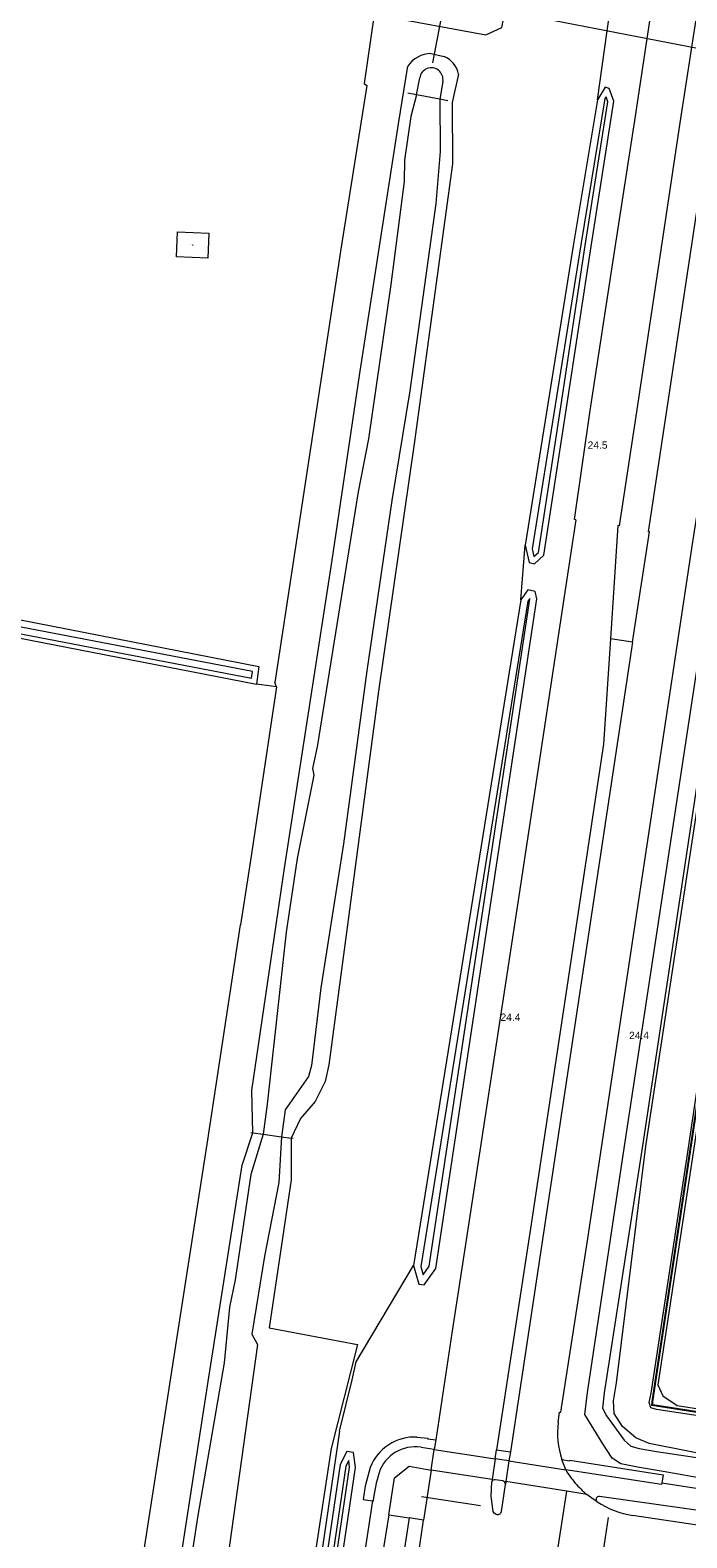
# Model space of a CAD drawing. Header units: metres. Extents: x 120324 to 133000, y 395500 to 402438.
# Tile 42 of 95: x 126188 to 126300, y 399395 to 399653. Entities that reach past the tile are written whole.
import ezdxf

# ---------------------------------------------------------------- set-up
doc = ezdxf.new("R2010")
doc.units = ezdxf.units.M
doc.linetypes.add('DGN2', pattern=[101.410184, 50.705092, -50.705092])
for name, color, linetype, lineweight, true_color in [('gg-afsc-erfafscheiding', 7, 'Continuous', 0, 0x00ff32), ('gg-afsc-geluidsscherm', 7, 'Continuous', 13, 0x967800), ('gg-knt-BGT kruinlijn', 7, 'Continuous', 0, 0x787878), ('gg-kntw-bovenkant insteek waterloop', 7, 'Continuous', 0, 0xa0a0ff), ('gg-kntw-waterlijn', 7, 'Continuous', 0, 0xaaebff), ('gg-kwrk-duiker nz buis', 7, 'DGN2', 0, 0x969696), ('gg-kwrk-duiker nz vlak', 7, 'DGN2', 0, 0x969696), ('gg-kwrk-lijn stuw', 7, 'Continuous', 0, 0x477c96), ('gg-kwrk-stuw', 7, 'Continuous', 13, 0x477c96), ('gt-grn-groengrens', 7, 'Continuous', 0, 0x96c800), ('gt-grn-weggrens', 7, 'Continuous', 0, 0x787878), ('gt-knt-lijn portaal', 7, 'Continuous', 13, 0x8dafbb), ('gx-grn-maaiveld', 7, 'Continuous', 0, 0xb88d57), ('kenmerkpunt-x pandkandidaat', 7, 'Continuous', 0, 0xb88d57)]:
    doc.layers.add(name, color=color, linetype=linetype, lineweight=lineweight, true_color=true_color)
for name, color, linetype, lineweight in [('gg-knt-bovenkant onderkant talud', 7, 'Continuous', 0), ('gg-knt-verharding', 7, 'Continuous', 0), ('gg-knt-verharding nz', 7, 'DGN2', 0), ('gt-anno-nummer hm paal', 7, 'Continuous', 0)]:
    doc.layers.add(name, color=color, linetype=linetype, lineweight=lineweight)
doc.styles.add('StyleArial', font='arial.ttf')
doc.styles.add('Styledgn001', font='dgn001.shx')

msp = doc.modelspace()

# ---------------------------------------------------------------- linework, layer by layer
at = {"layer": 'gg-afsc-erfafscheiding', "flags": 128}
for points in [[(126240.92, 399413.5), (126243.06, 399422.26), (126243.75, 399425.34)], [(126240.92, 399413.5), (126233.53, 399363), (126226.84, 399317.66), (126220.27, 399274.27), (126200.42, 399278.39), (126197.93, 399280.58), (126190.73, 399281.78)]]:
    msp.add_lwpolyline(points, dxfattribs=at)
at = {"layer": 'gg-afsc-geluidsscherm', "flags": 128}
for points in [[(126433.52, 399396.19), (126294.27, 399417.89), (126294.31, 399418.57), (126384.69, 400018.49), (126392.39, 400081.87), (126401.39, 400173.18), (126405.81, 400237.07), (126415.18, 400254.39), (126416.93, 400270.19), (126421.51, 400378.06), (126422.45, 400394.05), (126423.96, 400411.15), (126518.09, 400411.48), (126520.28, 400409.53)], [(126433.52, 399396.19), (126433.54, 399396.34), (126294.44, 399418.02), (126294.46, 399418.55), (126384.84, 400018.47), (126392.54, 400081.86), (126401.54, 400173.16), (126405.96, 400237.06), (126415.32, 400254.32), (126417.08, 400270.17), (126421.65, 400378.05), (126422.6, 400394.04), (126424.1, 400410.99), (126518.09, 400411.33), (126520.28, 400409.37)]]:
    msp.add_lwpolyline(points, dxfattribs=at)
at = {"layer": 'gg-knt-BGT kruinlijn', "flags": 128}
for points in [[(126338.24, 399410.69), (126295.09, 399417.22), (126294.08, 399417.52), (126293.8, 399418.44), (126294.17, 399420.03), (126300.24, 399460.06), (126317.15, 399573.62)], [(126304.4, 399481.34), (126295.28, 399421.41), (126296.13, 399419.57), (126298.62, 399417.9), (126364.38, 399407.6)]]:
    msp.add_lwpolyline(points, dxfattribs=at)
at = {"layer": 'gg-knt-bovenkant onderkant talud', "flags": 128}
msp.add_lwpolyline([(126434.42, 399388.98), (126411.64, 399392.76), (126378.69, 399397.61), (126337.19, 399404.11), (126307.02, 399408.81), (126293.82, 399411.42), (126291.52, 399412.39), (126289.26, 399414.33), (126287.82, 399416.56), (126287.7, 399418.68), (126288.23, 399421.75), (126293.23, 399462.2), (126310.8, 399577.42), (126321.79, 399641.66), (126324.83, 399661.28)], dxfattribs=at)
at = {"layer": 'gg-knt-verharding'}
for p, q in [((126288.48, 399568.23), (126287.19, 399548.86)), ((126291, 399548.28), (126270.11, 399410)), ((126291, 399548.28), (126287.19, 399548.86)), ((126257.35, 399412.04), (126257.1, 399410.41)), ((126257.1, 399410.41), (126254.85, 399410.75)), ((126267.51, 399408.78), (126267.76, 399410.34)), ((126269.87, 399408.43), (126267.51, 399408.78)), ((126267.76, 399410.34), (126270.11, 399410)), ((126270.11, 399410), (126269.87, 399408.43)), ((126279.57, 399406.89), (126278.92, 399408.7)), ((126256.56, 399406.88), (126255.27, 399398.32)), ((126268.82, 399405.01), (126267.53, 399405.18)), ((126268.57, 399399.77), (126269.26, 399404.42)), ((126306.72, 399402.98), (126295.96, 399404.61)), ((126246.56, 399401.6), (126243.36, 399380.57)), ((126246.67, 399401.59), (126246.56, 399401.6)), ((126306.26, 399399.37), (126285.34, 399402.37)), ((126249.35, 399399.21), (126252.8, 399398.7)), ((126255.27, 399398.32), (126252.8, 399398.7)), ((126254.39, 399392.4), (126255.27, 399398.32)), ((126305.94, 399396.87), (126291, 399399.1))]:
    msp.add_line(p, q, dxfattribs=at)
at = {"layer": 'gg-knt-verharding', "flags": 128}
for points in [[(126281.27, 399569.21), (126281.05, 399569.25), (126283.73, 399587.86), (126287.91, 399615.01), (126291.46, 399638.18), (126299.73, 399693.11), (126303.93, 399720.4), (126307.85, 399746.67), (126311.95, 399773.59), (126316.06, 399800.69), (126320.37, 399829.19), (126324.23, 399854.58)], [(126331.92, 399853.41), (126327.95, 399827.37), (126323.8, 399799.86), (126319.55, 399771.96), (126315.49, 399744.89), (126311.52, 399718.81), (126307.36, 399691.66), (126303.9, 399668.39), (126299.08, 399637.02), (126295.47, 399613.06), (126291.55, 399586.92), (126288.7, 399568.19), (126288.48, 399568.23)], [(126291, 399548.28), (126293.86, 399567.15), (126293.7, 399567.18), (126296.56, 399586.02), (126306.07, 399649.02)], [(126278.26, 399414.97), (126278.52, 399416.77), (126278.74, 399416.76), (126283.34, 399446.45), (126301.28, 399565.42), (126304.34, 399585.08), (126308.23, 399611.21), (126313.11, 399643.62)], [(126281.27, 399569.21), (126279.6, 399557.96), (126271.32, 399503.46), (126262.87, 399448.02), (126260.11, 399430.24), (126257.35, 399412.04)], [(126287.19, 399548.86), (126286, 399530.9), (126280.71, 399495.72), (126273.53, 399448.13), (126267.76, 399410.34)], [(126254.15, 399412.51), (126255.99, 399412.34), (126255.97, 399412.23), (126257.35, 399412.04)], [(126278.92, 399408.7), (126280.22, 399408.44), (126280.24, 399408.55), (126296.19, 399406.07), (126295.96, 399404.61)], [(126246.16, 399407.32), (126245.3, 399404.1), (126244.94, 399401.84), (126246.56, 399401.6)], [(126249.35, 399399.21), (126250.29, 399405.54), (126252.8, 399407.52), (126256.56, 399406.88)], [(126295.96, 399404.61), (126295.92, 399404.39), (126279.57, 399406.89)], [(126267.65, 399399.36), (126267.36, 399399.5), (126267.19, 399399.77), (126266.82, 399402.41), (126266.94, 399404.84)], [(126249.35, 399399.21), (126246.3, 399380.12), (126245.29, 399373.06)], [(126252.8, 399398.7), (126251.92, 399392.77), (126254.39, 399392.4)]]:
    msp.add_lwpolyline(points, dxfattribs=at)
at = {"layer": 'gg-knt-verharding'}
for centre, radius, start, end in [((126292.08, 399413.25), 13.92, 172.9062, 199.1004), ((126253.75, 399404.4), 8.12, 87.1561, 158.9259), ((126253.81, 399404.39), 6.45, 80.7544, 161.7664), ((126274.4, 399398.23), 27.94, 162.9913, 173.1068), ((126267.4, 399404.71), 0.481, 74.918, 164.7811), ((126268.74, 399404.49), 0.526, 353.1821, 81.1227), ((126285.27, 399401.84), 0.531, 83.2268, 228.5497), ((126293.48, 399414.59), 15.68, 236.9221, 260.9083), ((126267.96, 399399.9), 0.622, 239.6819, 348.4845)]:
    msp.add_arc(centre, radius, start, end, dxfattribs=at)
at = {"layer": 'gg-knt-verharding nz'}
for p, q in [((126256.56, 399406.88), (126257.1, 399410.41)), ((126257.1, 399410.41), (126267.51, 399408.78)), ((126267.51, 399408.78), (126267, 399405.26)), ((126269.87, 399408.43), (126269.34, 399404.92)), ((126269.87, 399408.43), (126279.57, 399406.89)), ((126267, 399405.26), (126256.56, 399406.88)), ((126267, 399405.26), (126266.94, 399404.84)), ((126269.34, 399404.92), (126269.26, 399404.42)), ((126279.74, 399403.27), (126269.34, 399404.92)), ((126283.18, 399402.72), (126279.74, 399403.27))]:
    msp.add_line(p, q, dxfattribs=at)
at = {"layer": 'gg-knt-verharding nz', "flags": 128}
msp.add_lwpolyline([(126284.92, 399401.45), (126284.03, 399402.05), (126283.18, 399402.72)], dxfattribs=at)
at = {"layer": 'gg-knt-verharding nz'}
msp.add_arc((126293.87, 399415.59), 16.74, 211.3244, 230.2951, dxfattribs=at)
at = {"layer": 'gg-kntw-bovenkant insteek waterloop'}
for p, q in [((126256.54, 399648.86), (126258.82, 399648.36)), ((126271.89, 399555.54), (126253.57, 399441.8))]:
    msp.add_line(p, q, dxfattribs=at)
at = {"layer": 'gg-kntw-bovenkant insteek waterloop', "flags": 128}
for points in [[(126230.1, 399500), (126231.52, 399509.69), (126239.66, 399562.3), (126244.33, 399593.88), (126251.01, 399636.85), (126252.58, 399646.69)], [(126261.25, 399645.32), (126260.16, 399640.51), (126260.23, 399630.02), (126253.7, 399582.17), (126247.59, 399539.94), (126242.3, 399500), (126239.08, 399476.11), (126238.45, 399473.26), (126236.77, 399469.84), (126234.27, 399466.95), (126232.65, 399463.59)], [(126272.66, 399564.9), (126273.3, 399561.93), (126274.25, 399561.71), (126275.83, 399563.15), (126279.69, 399588.34), (126283.89, 399615.89), (126287.79, 399640.7), (126286.99, 399642.9), (126286.29, 399643.1), (126284.97, 399640.98)], [(126284.97, 399640.98), (126280.92, 399616.38), (126272.66, 399564.9)], [(126306.47, 399404.79), (126296.19, 399406.63), (126291.82, 399407.37), (126288.97, 399407.93), (126287.49, 399408.9), (126285.91, 399411.33), (126282.84, 399416.38), (126283.28, 399420.11), (126289.73, 399462.93), (126307.24, 399578.34)], [(126310.07, 399577.61), (126292.67, 399462.25), (126286.12, 399420.08), (126285.84, 399417.45), (126286.51, 399416.16), (126289.54, 399411.96), (126290.67, 399410.97), (126292.1, 399410.53), (126295.06, 399410.04), (126306.91, 399408.25)], [(126253.57, 399441.8), (126254.47, 399438.61), (126255.36, 399438.5), (126257.35, 399441.28), (126265.95, 399498.46), (126274.63, 399555.69), (126274.35, 399556.97), (126273.07, 399557.24), (126271.89, 399555.54)], [(126254.82, 399441.64), (126255.2, 399440.25), (126256.25, 399441.72), (126264.81, 399498.63), (126273.46, 399555.65), (126273.44, 399555.76), (126273.11, 399555.29), (126254.82, 399441.64)], [(126226.1, 399464.47), (126225.96, 399471.72), (126230.1, 399500)], [(126198.61, 399285.46), (126199.4, 399295.25), (126200.51, 399305.49), (126204.34, 399330.19), (126211.7, 399378.07), (126218.46, 399422.02), (126224.31, 399458.98), (126226.1, 399464.47)], [(126232.65, 399463.59), (126232.67, 399456.43), (126228.93, 399431.17), (126243.97, 399428.34), (126239.49, 399410.55), (126232.19, 399362.85), (126225.52, 399317.78), (126220.25, 399285.01), (126217.81, 399283.39), (126205.52, 399285.77), (126204.91, 399284.08)], [(126224.41, 399294.98), (126224.86, 399293.59), (126225.89, 399293.52), (126227.03, 399294.73), (126243.66, 399407.29), (126243.32, 399409.87), (126242.15, 399410.04), (126241.04, 399407.82), (126224.41, 399294.98)]]:
    msp.add_lwpolyline(points, dxfattribs=at)
at = {"layer": 'gg-kntw-bovenkant insteek waterloop'}
for centre, radius, start, end in [((126256.62, 399644.02), 4.84, 90.8841, 146.5109), ((126257.19, 399644.58), 4.12, 10.4186, 66.6802)]:
    msp.add_arc(centre, radius, start, end, dxfattribs=at)
at = {"layer": 'gg-kntw-waterlijn'}
for p, q in [((126254.08, 399641.82), (126254.63, 399644.7)), ((126258.58, 399644.09), (126258.05, 399641.07))]:
    msp.add_line(p, q, dxfattribs=at)
at = {"layer": 'gg-kntw-waterlijn', "flags": 128}
for points in [[(126254.08, 399641.82), (126253.13, 399638.08), (126252.03, 399630.67), (126251.98, 399626.98), (126249.7, 399609.38), (126245.87, 399583.04), (126244.09, 399573.97), (126237.11, 399530.43), (126236.28, 399526.72), (126236.51, 399525.59), (126233.68, 399511.37), (126231.79, 399498.75), (126228.58, 399469.4), (126227.88, 399464.23)], [(126258.05, 399641.07), (126258.14, 399632.15), (126257.37, 399623.22), (126252.93, 399591.23), (126249.84, 399572.52), (126245.58, 399543.42), (126241.63, 399513.84), (126237.75, 399489.28), (126236.15, 399475.96), (126235.65, 399474.1), (126231.62, 399468.43), (126231, 399463.81)], [(126273.82, 399564.26), (126274.11, 399562.93), (126274.9, 399563.65), (126278.71, 399588.49), (126282.91, 399616.05), (126286.77, 399640.6), (126286.45, 399641.47), (126286.27, 399641.17), (126282.15, 399616.18), (126273.82, 399564.26)], [(126227.88, 399464.23), (126225.79, 399457.39), (126223.07, 399439.36), (126222.1, 399434.72), (126221.2, 399425.2), (126216.64, 399398.77), (126208.6, 399346.2), (126201.47, 399300.38), (126200.86, 399292.42), (126201.12, 399291.27), (126200.61, 399286.92), (126200.21, 399285.11)], [(126231, 399463.81), (126230.58, 399455.99), (126228.1, 399443.41), (126225.96, 399430.06), (126226.9, 399428.3), (126221.81, 399391.59), (126216.04, 399356.19), (126206.59, 399296.98), (126204.04, 399288.23), (126203.39, 399287.42), (126203.21, 399284.45)], [(126225.43, 399295.06), (126225.57, 399294.64), (126226.09, 399295.19), (126242.65, 399407.3), (126242.5, 399408.5), (126242, 399407.52), (126225.43, 399295.06)]]:
    msp.add_lwpolyline(points, dxfattribs=at)
at = {"layer": 'gg-kntw-waterlijn'}
msp.add_arc((126256.61, 399644.42), 2, 350.4763, 171.8962, dxfattribs=at)
at = {"layer": 'gg-kwrk-duiker nz buis'}
msp.add_line((126256.88, 399647.26), (126258.42, 399655.28), dxfattribs=at)
at = {"layer": 'gg-kwrk-duiker nz vlak'}
msp.add_line((126268.82, 399656.19), (126335.26, 399643.32), dxfattribs=at)
at = {"layer": 'gg-kwrk-lijn stuw'}
for p, q in [((126254.08, 399641.82), (126252.6, 399642.1)), ((126259.43, 399640.8), (126258.05, 399641.07)), ((126225.77, 399464.52), (126226.1, 399464.47)), ((126226.1, 399464.47), (126227.88, 399464.23)), ((126231, 399463.81), (126232.65, 399463.59)), ((126232.98, 399463.54), (126232.65, 399463.59))]:
    msp.add_line(p, q, dxfattribs=at)
at = {"layer": 'gg-kwrk-stuw'}
for p, q in [((126258.05, 399641.07), (126254.08, 399641.82)), ((126227.88, 399464.23), (126231, 399463.81))]:
    msp.add_line(p, q, dxfattribs=at)
at = {"layer": 'gt-grn-groengrens'}
for p, q in [((126286.66, 399652.75), (126287.23, 399656.69)), ((126284.97, 399640.98), (126286.66, 399652.75)), ((126271.89, 399555.54), (126272.66, 399564.9)), ((126243.75, 399425.34), (126253.57, 399441.8))]:
    msp.add_line(p, q, dxfattribs=at)
at = {"layer": 'gt-grn-weggrens'}
msp.add_line((126274.71, 399370.29), (126279.74, 399403.27), dxfattribs=at)
at = {"layer": 'gt-knt-lijn portaal'}
for p, q in [((126254.93, 399402.34), (126264.99, 399400.82)), ((126285.43, 399389.18), (126286.88, 399398.76))]:
    msp.add_line(p, q, dxfattribs=at)
at = {"layer": 'gx-grn-maaiveld'}
for q in [(126226.75, 399541.12), (126229.86, 399541.42)]:
    msp.add_line((126230.17, 399540.66), q, dxfattribs=at)
at = {"layer": 'gx-grn-maaiveld', "flags": 128}
for points in [[(126247.99, 399655.34), (126265.9, 399652.03), (126268.68, 399653.31), (126270.17, 399661.2)], [(126246.87, 399655.55), (126245.15, 399643.76), (126245.61, 399643.38), (126241.13, 399615.43), (126229.86, 399541.42)], [(126218.59, 399618.18), (126218.4, 399613.89), (126213.07, 399614.13), (126213.26, 399618.42), (126218.59, 399618.18)], [(126073.2, 399573.82), (126122.02, 399564.63), (126138.28, 399561.47), (126177.92, 399553.77), (126227.13, 399544.16), (126226.75, 399541.12)], [(126072.59, 399570.85), (126073.18, 399571.15), (126097.41, 399566.3), (126226.75, 399541.12)], [(126072.81, 399571.44), (126074.99, 399571.15), (126225.91, 399542.17), (126226.04, 399543.3), (126075.03, 399572.2), (126072.98, 399572.51)], [(126230.17, 399540.66), (126225.69, 399511.01), (126224.01, 399500)], [(126190.24, 399282.88), (126198.03, 399332.71), (126199.02, 399338.98), (126205.04, 399377.09), (126212.43, 399424.87), (126218.4, 399463.29), (126224.01, 399500)]]:
    msp.add_lwpolyline(points, dxfattribs=at)

# ---------------------------------------------------------------- texts
at = {"layer": 'gt-anno-nummer hm paal', "char_height": 1.25, "attachment_point": 7, "line_spacing_factor": 0.8, "style": 'StyleArial'}
for s, insert in [('{\\C256;24.5}', (126283.31, 399581.33)), ('{\\C256;24.4}', (126268.43, 399483.61)), ('{\\C256;24.4}', (126290.39, 399480.5))]:
    msp.add_mtext(s, dxfattribs=dict(at, insert=insert))
at = {"layer": 'kenmerkpunt-x pandkandidaat', "linetype": 'Continuous', "lineweight": 0, "insert": (126215.83, 399616.15), "char_height": 0.2, "attachment_point": 5, "line_spacing_factor": 0.8, "style": 'Styledgn001'}
msp.add_mtext('{\\Fdgn000|c0;\\C33;PNDK}', dxfattribs=at)

doc.saveas('drawing.dxf')
